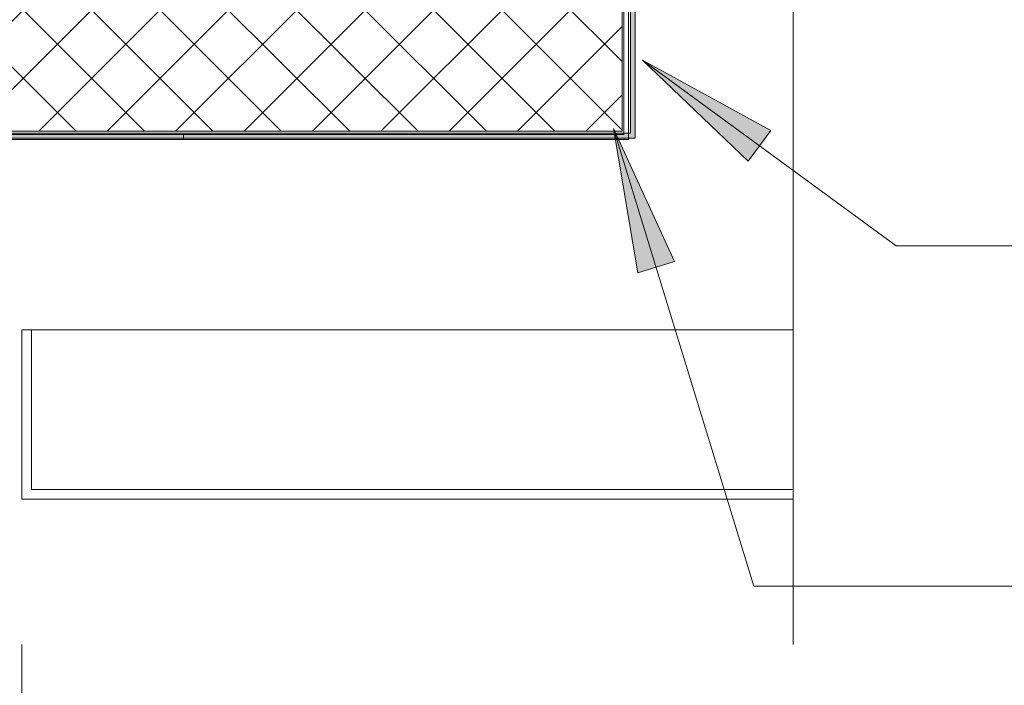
# Model space of a CAD drawing. Header units: millimetres. Extents: x -7375013 to -7372366, y 5958442 to 5960915.
# Tile 21 of 26: x -7373090 to -7372887, y 5958828 to 5958966. Entities that reach past the tile are written whole.
import ezdxf

# ---------------------------------------------------------------- set-up
doc = ezdxf.new("R2010")
doc.units = ezdxf.units.MM
doc.layers.add('Линии', color=7, linetype='Continuous', lineweight=18, true_color=0x00a600)
for name, color, linetype, lineweight in [('Марки по нескольким категориям', 7, 'Continuous', 9), ('Размеры', 7, 'Continuous', 9), ('Размеры-10', 7, 'Continuous', 9), ('Типовые аннотации', 7, 'Continuous', 18), ('Тонкие линии', 7, 'Continuous', 18), ('Элементы узлов', 7, 'Continuous', 18)]:
    doc.layers.add(name, color=color, linetype=linetype, lineweight=lineweight)
doc.styles.add('GOST Common', font='GOST_Common.ttf', dxfattribs={"width": 0.9, "height": 20})
doc.dimstyles.new('ADSK_Основной_2_0_1', dxfattribs={"dimscale": 304.8, "dimtxt": 20.1143, "dimasz": 0.046391, "dimexe": 0.049213, "dimexo": 0.098425, "dimgap": 0.016404, "dimtad": 1, "dimdec": 0, "dimzin": 0, "dimdsep": 46, "dimtxsty": 'GOST Common', "dimblk1": 'OBLIQUE', "dimblk2": 'OBLIQUE', "dimsah": 1, "dimcen": 0.09, "dimdle": 0.049213, "dimazin": 0, "dimtfac": 1, "dimtdec": 4, "dimtix": 1, "dimtmove": 1, "dimatfit": 3, "dimfxl": 1, "dimtvp": 1, "dimtfill": 1, "dimtolj": 1, "dimtzin": 0, "dimarcsym": 2})

# ---------------------------------------------------------------- blocks, each defined once
blk = doc.blocks.new('HILTI_2D_Сталь оц_L - Оц_сталь L-21262238-Разрез 61')
at = {"layer": 'Элементы узлов'}
for p, q in [((-7373167.9, 5958941.17), (-7373167.9, 5959142.99)), ((-7373166.9, 5959142.99), (-7373167.9, 5959142.99)), ((-7373166.9, 5958942.17), (-7373166.9, 5959142.99)), ((-7373056.54, 5958942.17), (-7373166.9, 5958942.17)), ((-7373056.54, 5958941.17), (-7373056.54, 5958942.17)), ((-7373056.54, 5958941.17), (-7373167.9, 5958941.17))]:
    blk.add_line(p, q, dxfattribs=at)
blk = doc.blocks.new('HILTI_2D_Сталь оц_L - Оц_сталь L-21261047-Разрез 61')
at = {"layer": 'Элементы узлов'}
for p, q in [((-7372965.54, 5958942.17), (-7372965.54, 5959142.99)), ((-7372965.54, 5959142.99), (-7372964.54, 5959142.99)), ((-7372964.54, 5958941.17), (-7372964.54, 5959142.99)), ((-7373056.54, 5958942.17), (-7372965.54, 5958942.17)), ((-7373056.54, 5958941.17), (-7373056.54, 5958942.17)), ((-7373056.54, 5958941.17), (-7372964.54, 5958941.17))]:
    blk.add_line(p, q, dxfattribs=at)
blk = doc.blocks.new('HILTI_Линия_Разрыва - Тип 1-21359266-Разрез 61')
at = {"layer": 'Элементы узлов'}
blk.add_line((-7372930.49, 5959586.1), (-7372930.49, 5958866.83), dxfattribs=at)
blk = doc.blocks.new('DIMBLOCK5-Разрез 61')
at = {"layer": 'Размеры-10'}
for p, q in [((-7373099.57, 5958836.83), (-7373099.57, 5958709.8)), ((-7373099.57, 5958724.8), (-7373099.57, 5958836.83)), ((-7373089.99, 5958836.83), (-7373089.99, 5958709.8)), ((-7373089.99, 5958724.8), (-7373089.99, 5958836.83)), ((-7373099.57, 5958724.8), (-7373074.99, 5958724.8)), ((-7373059.98, 5958724.8), (-7373094.78, 5958724.8)), ((-7373033.5, 5958724.8), (-7373059.98, 5958724.8))]:
    blk.add_line(p, q, dxfattribs=at)
at = {"layer": 'Размеры-10', "lineweight": 18}
for p, q in [((-7373099.57, 5958724.8), (-7373092.5, 5958731.87)), ((-7373089.99, 5958724.8), (-7373082.92, 5958731.87)), ((-7373099.57, 5958724.8), (-7373106.64, 5958717.73)), ((-7373089.99, 5958724.8), (-7373097.06, 5958717.73))]:
    blk.add_line(p, q, dxfattribs=at)
at = {"layer": 'Размеры-10', "color": 0, "insert": (-7373054.98, 5958755.94), "char_height": 20, "width": 25.7736, "attachment_point": 1, "rotation": 360, "line_spacing_factor": 1.022761, "style": 'GOST Common', "bg_fill": 3, "box_fill_scale": 1.25, "bg_fill_color": 256, "bg_fill_true_color": 13158600, "bg_fill_transparency": 0}
blk.add_mtext('10', dxfattribs=at)
blk = doc.blocks.new('_Oblique')
at = {"color": 0, "linetype": 'ByBlock', "lineweight": -2}
blk.add_line((-0.5, -0.5), (0.5, 0.5), dxfattribs=at)

msp = doc.modelspace()

# ---------------------------------------------------------------- hatches: boundary and pattern name
at = {"layer": 'Марки по нескольким категориям'}
for points in [[(-7372961.68, 5958957.59), (-7372939.81, 5958936.68), (-7372935.14, 5958943.06)], [(-7372967.65, 5958943.45), (-7372962.62, 5958913.61), (-7372955.07, 5958915.93)]]:
    msp.add_hatch(color=256, dxfattribs=at).paths.add_polyline_path(points)
at = {"layer": 'Элементы узлов', "true_color": 0x0000a0}
msp.add_hatch(color=174, dxfattribs=at).paths.add_polyline_path([(-7372965.86, 5958941.48), (-7372963.16, 5958941.48), (-7372963.16, 5959146.48), (-7372930.49, 5959147.03), (-7372930.49, 5959148.03), (-7372964.16, 5959147.46), (-7372964.16, 5958942.48), (-7373165.86, 5958942.48), (-7373165.86, 5959147.46), (-7373217.84, 5959148.34), (-7373217.84, 5959147.34), (-7373166.86, 5959146.48), (-7373166.86, 5958941.48), (-7373033.01, 5958941.48)])
at = {"layer": 'Элементы узлов'}
h = msp.add_hatch(dxfattribs=at)
h.set_pattern_fill('FP_1', color=256, style=0, pattern_type=2)
h.set_pattern_definition([(45, (-7374284.715, 5958338.628), (-7.07107, 7.07107), []), (135, (-7374284.715, 5958338.628), (-7.07107, -7.07107), [])])
h.paths.add_polyline_path([(-7373090.86, 5958942.89), (-7372965.86, 5958942.89), (-7372965.86, 5959136.81), (-7373033.01, 5959136.81), (-7373033.01, 5959037.57), (-7373040.86, 5959037.57), (-7373040.86, 5958999.07), (-7373090.86, 5958999.07), (-7373090.86, 5959037.57), (-7373097.01, 5959037.57), (-7373097.01, 5959137.57), (-7373165.86, 5959137.57), (-7373165.86, 5958942.89), (-7373097.01, 5958942.89)])
h.paths.add_polyline_path([(-7373022.7, 5959061.07), (-7373029.2, 5959061.07), (-7373029.2, 5959074.07), (-7373022.7, 5959074.07)])

# ---------------------------------------------------------------- linework, layer by layer
at = {"layer": 'Линии', "color": 7}
for p, q in [((-7373089.99, 5958901.83), (-7373089.99, 5958866.83)), ((-7372930.49, 5958901.83), (-7373089.99, 5958901.83)), ((-7373087.99, 5958901.83), (-7373087.99, 5958868.83)), ((-7372930.49, 5958866.83), (-7372930.49, 5958901.83)), ((-7373087.99, 5958868.83), (-7372930.49, 5958868.83)), ((-7373089.99, 5958866.83), (-7372930.49, 5958866.83))]:
    msp.add_line(p, q, dxfattribs=at)
at = {"layer": 'Марки по нескольким категориям'}
for p, q in [((-7372961.68, 5958957.59), (-7372939.81, 5958936.68)), ((-7372935.14, 5958943.06), (-7372961.68, 5958957.59)), ((-7372961.68, 5958957.59), (-7372909.24, 5958919.2)), ((-7372967.65, 5958943.45), (-7372962.62, 5958913.61)), ((-7372955.07, 5958915.93), (-7372967.65, 5958943.45)), ((-7372967.65, 5958943.45), (-7372938.62, 5958848.87)), ((-7372939.81, 5958936.68), (-7372935.14, 5958943.06)), ((-7372909.24, 5958919.2), (-7372835.75, 5958919.2)), ((-7372962.62, 5958913.61), (-7372955.07, 5958915.93)), ((-7372938.62, 5958848.87), (-7372835.75, 5958848.87))]:
    msp.add_line(p, q, dxfattribs=at)
at = {"layer": 'Типовые аннотации', "lineweight": 9}
msp.add_line((-7372930.49, 5958866.83), (-7372930.49, 5958836.83), dxfattribs=at)
at = {"layer": 'Тонкие линии'}
for p, q in [((-7372964.16, 5959146.86), (-7372964.16, 5958942.48)), ((-7372963.16, 5958941.48), (-7372963.16, 5959146.48)), ((-7372965.86, 5958942.89), (-7372965.86, 5959136.81)), ((-7373165.86, 5958942.89), (-7372965.86, 5958942.89)), ((-7372964.16, 5958942.48), (-7373165.86, 5958942.48)), ((-7373166.86, 5958941.48), (-7372963.16, 5958941.48))]:
    msp.add_line(p, q, dxfattribs=at)

# ---------------------------------------------------------------- block references
at = {"layer": 'Элементы узлов'}
for name in ['HILTI_Линия_Разрыва - Тип 1-21359266-Разрез 61', 'HILTI_2D_Сталь оц_L - Оц_сталь L-21262238-Разрез 61', 'HILTI_2D_Сталь оц_L - Оц_сталь L-21261047-Разрез 61']:
    msp.add_blockref(name, (0, 0), dxfattribs=at)

# ---------------------------------------------------------------- next in the draw order: dimensions: what is measured, and where the dimension line sits
at = {"layer": 'Размеры'}
dim = msp.add_linear_dim(base=(-7373089.99, 5958724.8), p1=(-7373099.57, 5958866.83), p2=(-7373089.99, 5958866.83), dimstyle='ADSK_Основной_2_0_1', override={"dimpost": '<>', "dimfxl": 9.579347}, dxfattribs=at)
dim.commit()
dim.dimension.update_dxf_attribs({"geometry": 'DIMBLOCK5-Разрез 61', "text_midpoint": (-7373042.09, 5958742.61), "dimtype": 160})

doc.saveas('drawing.dxf')
